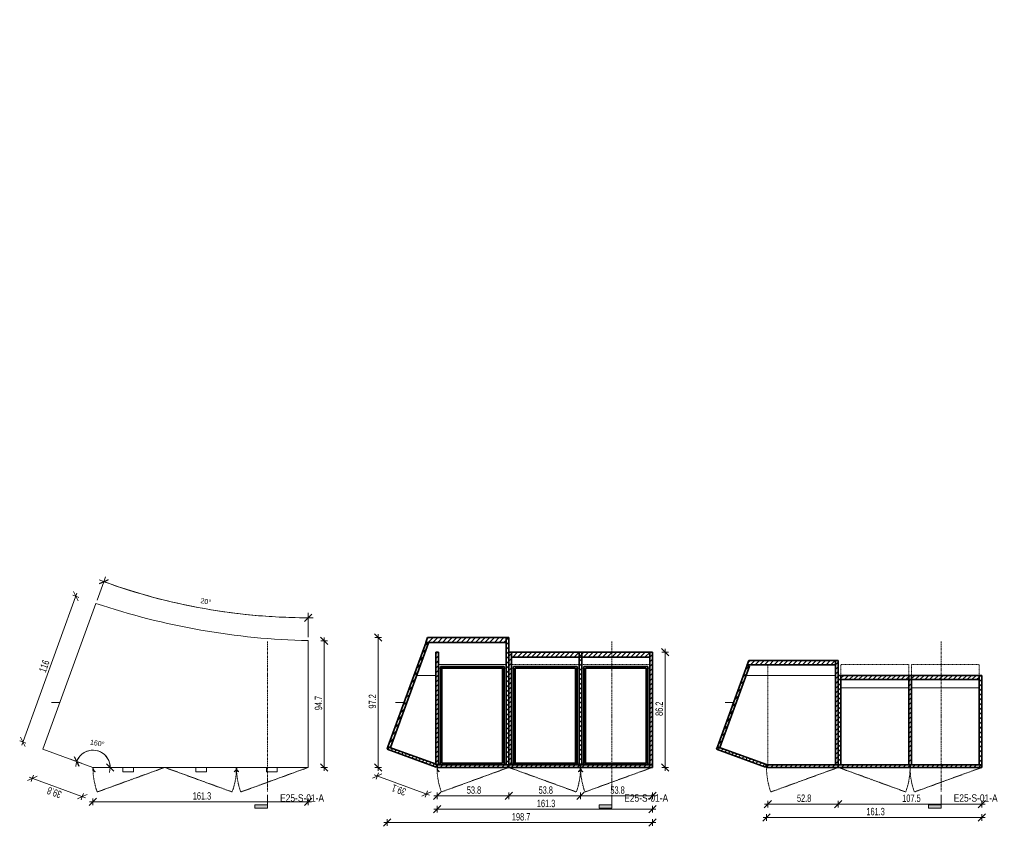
# Model space of a CAD drawing. Header units: centimetres. Extents: x 13270 to 15457, y -110 to 13477.
# Tile 3 of 3: x 14525 to 15262, y 11697 to 12300. Entities that reach past the tile are written whole.
import ezdxf

# ---------------------------------------------------------------- set-up
doc = ezdxf.new("R2010")
doc.units = ezdxf.units.CM
doc.linetypes.add('Centre', pattern=[3.175, 0.635, -0.475, 1.59, -0.475])
doc.linetypes.add('Dash 1mm', pattern=[0.2, 0.1, -0.1])
for name, color, linetype, lineweight in [('A-ANNO-DIMS', 211, 'Continuous', 9), ('A-ANNO-DIMS-25', 211, 'Continuous', 9), ('A-GENM', 13, 'Continuous', 18), ('A-GENM-HDLN', 13, 'Dash 1mm', 18), ('G-ANNO-SYMB', 111, 'Continuous', 9)]:
    doc.layers.add(name, color=color, linetype=linetype, lineweight=lineweight)
doc.styles.add('Arial', font='arial.ttf', dxfattribs={"height": 3.75})
doc.styles.add('Arial Narrow_1', font='ARIALN.TTF', dxfattribs={"height": 5.5})
doc.styles.add('Arial Narrow_2', font='ARIALN.TTF', dxfattribs={"width": 0.8, "height": 5.5})
doc.dimstyles.new('2_2mm-Centymetry-Weryfikacja', dxfattribs={"dimscale": 30.48, "dimtxt": 5.62887, "dimasz": 0.180446, "dimexe": 0.082021, "dimexo": 0.0625, "dimgap": 0, "dimtad": 1, "dimdec": 1, "dimrnd": 0.1, "dimdsep": 46, "dimtxsty": 'Arial Narrow_2', "dimblk1": 'OBLIQUE', "dimblk2": 'OBLIQUE', "dimsah": 1, "dimcen": 0.09, "dimdle": 0.082021, "dimazin": 2, "dimtfac": 1, "dimtdec": 4, "dimtix": 1, "dimtmove": 0, "dimatfit": 3, "dimfxl": 0.082021, "dimfxlon": 1, "dimtvp": 1, "dimtolj": 1, "dimtzin": 0, "dimarcsym": 2})
doc.dimstyles.new('Angular_-_3mm_Arial', dxfattribs={"dimscale": 30.48, "dimtxt": 3.825973, "dimasz": 0.180446, "dimexe": 0.123031, "dimexo": 0.082021, "dimgap": 0.082021, "dimtad": 1, "dimrnd": 0.01, "dimdsep": 46, "dimtxsty": 'Arial', "dimblk1": 'OBLIQUE', "dimblk2": 'OBLIQUE', "dimsah": 1, "dimcen": 0.09, "dimdle": 0.123031, "dimazin": 2, "dimtfac": 1, "dimtdec": 4, "dimtix": 1, "dimtmove": 0, "dimatfit": 3, "dimfxl": 1, "dimtvp": 1, "dimtolj": 1, "dimtzin": 0, "dimarcsym": 2})
pattern_1 = [(45, (-25070.787, -11750.624), (-1.76776695, 1.76776695), [])]

# ---------------------------------------------------------------- blocks, each defined once
blk = doc.blocks.new('FURN_Jd_E25-S-01A - E25-S-01-A-10319367-E25-S-01-A -1')
at = {"layer": 'A-GENM'}
for p, q in [((56.05, 112.76), (16.33, 3.62)), ((215, -10), (215, 84.85)), ((29.09, 38.69), (22.75, 38.69)), ((16.33, 3.62), (53.75, -10)), ((53.75, -10), (53.75, -10.5)), ((53.75, -10), (215, -10)), ((53.95, -10.5), (53.95, -10)), ((55.25, -13.3), (55.36, -13.13)), ((76.12, -10.5), (76.12, -10)), ((76.12, -10.5), (76.12, -13.3)), ((76.12, -13.3), (84.12, -13.3)), ((84.12, -10), (84.12, -10.5)), ((84.12, -13.3), (84.12, -10.5)), ((130.88, -10.5), (130.88, -10)), ((130.88, -10.5), (130.88, -13.3)), ((130.88, -13.3), (138.88, -13.3)), ((138.88, -10), (138.88, -10.5)), ((138.88, -13.3), (138.88, -10.5)), ((159.64, -13.13), (159.75, -13.3)), ((161.05, -10), (161.05, -10.5)), ((161.25, -10), (161.25, -10.5)), ((161.25, -10.5), (161.25, -10)), ((161.45, -10.5), (161.45, -10)), ((162.75, -13.3), (162.86, -13.13)), ((183.63, -10.5), (183.63, -10)), ((183.63, -10.5), (183.63, -13.3)), ((183.63, -13.3), (191.63, -13.3)), ((191.63, -10), (191.63, -10.5)), ((191.63, -13.3), (191.63, -10.5))]:
    blk.add_line(p, q, dxfattribs=at)
for centre, radius, start, end in [((226.64, 617.67), 532.95, 251.33249, 268.749), ((57.11, -10.5), 3.36, 180, 236.44294), ((57.11, -10.5), 3.16, 180, 236.44294), ((157.89, -10.5), 3.16, 303.55706, 0), ((157.89, -10.5), 3.36, 303.55706, 360), ((164.61, -10.5), 3.36, 180, 236.44294), ((164.61, -10.5), 3.16, 180, 236.44294)]:
    blk.add_arc(centre, radius, start, end, dxfattribs=at)
at = {"layer": 'A-GENM-HDLN'}
for p, q in [((107.5, -10), (56.99, -28.38)), ((107.5, -10), (158.01, -28.38)), ((215, -10), (164.49, -28.38))]:
    blk.add_line(p, q, dxfattribs=at)
for centre, start, end in [((107.5, -10), 180, 200), ((107.5, -10), 340, 360), ((215, -10), 180, 200)]:
    blk.add_arc(centre, 53.75, start, end, dxfattribs=at)
blk = doc.blocks.new('FURN_Jd_E25-S-01A - E25-S-01-A-10319367-E25-S-01-A -2')
at = {"layer": 'A-GENM'}
h = blk.add_hatch(dxfattribs=at)
h.set_pattern_fill('FP_1', color=256, style=0, pattern_type=2)
h.set_pattern_definition(pattern_1)
h.paths.add_polyline_path([(18.89, 4.82), (47.4, 83.15), (45.52, 83.83), (17.01, 5.5)])
h = blk.add_hatch(dxfattribs=at)
h.set_pattern_fill('FP_1', color=256, style=0, pattern_type=2)
h.set_pattern_definition(pattern_1)
h.paths.add_polyline_path([(105.5, 83.5), (105.5, 87.19), (46.74, 87.19), (45.52, 83.83), (46.45, 83.5), (47.4, 83.5)])
h = blk.add_hatch(dxfattribs=at)
h.set_pattern_fill('FP_1', color=256, style=0, pattern_type=2)
h.set_pattern_definition(pattern_1)
h.paths.add_polyline_path([(105.5, -8), (107.5, -8), (107.5, 87.19), (105.5, 87.19), (105.5, -6)])
h = blk.add_hatch(dxfattribs=at)
h.set_pattern_fill('FP_1', color=256, style=0, pattern_type=2)
h.set_pattern_definition(pattern_1)
h.paths.add_polyline_path([(53.75, -8), (54.75, -8), (54.75, 76.19), (52.75, 76.19), (52.75, -7.51), (53.79, -7.89)])
h = blk.add_hatch(dxfattribs=at)
h.set_pattern_fill('FP_1', color=256, style=0, pattern_type=2)
h.set_pattern_definition(pattern_1)
h.paths.add_polyline_path([(107.5, -8), (109.5, -8), (109.5, 76.19), (107.5, 76.19), (107.5, -6)])
h = blk.add_hatch(dxfattribs=at)
h.set_pattern_fill('FP_1', color=256, style=0, pattern_type=2)
h.set_pattern_definition(pattern_1)
h.paths.add_polyline_path([(112.96, 72.5), (213, 72.5), (213, 76.19), (109.5, 76.19), (109.5, 72.5)])
h = blk.add_hatch(dxfattribs=at)
h.set_pattern_fill('FP_1', color=256, style=0, pattern_type=2)
h.set_pattern_definition(pattern_1)
h.paths.add_polyline_path([(215, -8), (215, 76.19), (213, 76.19), (213, -8)])
h = blk.add_hatch(dxfattribs=at)
h.set_pattern_fill('FP_1', color=256, style=0, pattern_type=2)
h.set_pattern_definition(pattern_1)
h.paths.add_polyline_path([(162.25, -8), (162.25, 72.5), (160.25, 72.5), (160.25, -8)])
h = blk.add_hatch(dxfattribs=at)
h.set_pattern_fill('FP_1', color=256, style=0, pattern_type=2)
h.set_pattern_definition(pattern_1)
h.paths.add_polyline_path([(56.25, -8), (104, -8), (104, 65.5), (56.25, 65.5), (56.25, -5.21)])
h.paths.add_polyline_path([(102.8, -6.8), (57.45, -6.8), (57.45, 64.3), (102.8, 64.3), (102.8, 22.53)])
h = blk.add_hatch(dxfattribs=at)
h.set_pattern_fill('FP_1', color=256, style=0, pattern_type=2)
h.set_pattern_definition(pattern_1)
h.paths.add_polyline_path([(157.55, -8), (158.75, -8), (158.75, 65.5), (111, 65.5), (111, -8), (112.96, -8)])
h.paths.add_polyline_path([(112.2, -6.8), (112.2, 64.3), (157.55, 64.3), (157.55, -6.8), (112.96, -6.8)])
h = blk.add_hatch(dxfattribs=at)
h.set_pattern_fill('FP_1', color=256, style=0, pattern_type=2)
h.set_pattern_definition(pattern_1)
h.paths.add_polyline_path([(164.95, -8), (211.5, -8), (211.5, 65.5), (163.75, 65.5), (163.75, -8)])
h.paths.add_polyline_path([(210.3, -6.8), (164.95, -6.8), (164.95, 64.3), (210.3, 64.3), (210.3, 22.53)])
h = blk.add_hatch(dxfattribs=at)
h.set_pattern_fill('FP_1', color=256, style=0, pattern_type=2)
h.set_pattern_definition(pattern_1)
h.paths.add_polyline_path([(53.11, -9.77), (53.79, -7.89), (17.01, 5.5), (16.33, 3.62), (48.26, -8)])
h = blk.add_hatch(dxfattribs=at)
h.set_pattern_fill('FP_1', color=256, style=0, pattern_type=2)
h.set_pattern_definition(pattern_1)
h.paths.add_polyline_path([(55.12, -10), (107.5, -10), (107.5, -8), (53.75, -8), (53.75, -10), (54.93, -10)])
h = blk.add_hatch(dxfattribs=at)
h.set_pattern_fill('FP_1', color=256, style=0, pattern_type=2)
h.set_pattern_definition(pattern_1)
h.paths.add_polyline_path([(161.25, -10), (161.25, -8), (107.5, -8), (107.5, -10), (160.25, -10)])
h = blk.add_hatch(dxfattribs=at)
h.set_pattern_fill('FP_1', color=256, style=0, pattern_type=2)
h.set_pattern_definition(pattern_1)
h.paths.add_polyline_path([(213, -10), (215, -10), (215, -8), (161.25, -8), (161.25, -10), (170.81, -10)])
at = {"layer": 'A-GENM', "lineweight": 35}
for p, q in [((45.52, 83.83), (17.01, 5.5)), ((18.89, 4.82), (47.4, 83.15)), ((46.74, 87.19), (45.4, 83.5)), ((45.4, 83.5), (105.5, 83.5)), ((47.4, 83.15), (45.52, 83.83)), ((105.5, 87.19), (46.74, 87.19)), ((105.5, 83.5), (105.5, 87.19)), ((107.5, 87.19), (105.5, 87.19)), ((105.5, 87.19), (105.5, -8)), ((107.5, -8), (107.5, 87.19)), ((54.75, 76.19), (52.75, 76.19)), ((52.75, 76.19), (52.75, -8)), ((54.75, -8), (54.75, 76.19)), ((107.5, 76.19), (107.5, -8)), ((109.5, 76.19), (107.5, 76.19)), ((109.5, 76.19), (109.5, 72.5)), ((213, 76.19), (109.5, 76.19)), ((109.5, -8), (109.5, 76.19)), ((160.25, 76.19), (160.25, -8)), ((162.25, 76.19), (160.25, 76.19)), ((162.25, -8), (162.25, 76.19)), ((213, 76.19), (213, -8)), ((215, 76.19), (213, 76.19)), ((213, 72.5), (213, 76.19)), ((215, -8), (215, 76.19)), ((109.5, 72.5), (213, 72.5)), ((104, 65.5), (56.25, 65.5)), ((56.25, 65.5), (56.25, -8)), ((57.45, -6.8), (57.45, 64.3)), ((57.45, 64.3), (102.8, 64.3)), ((102.8, 64.3), (102.8, -6.8)), ((104, -8), (104, 65.5)), ((158.75, 65.5), (111, 65.5)), ((111, 65.5), (111, -8)), ((112.2, -6.8), (112.2, 64.3)), ((112.2, 64.3), (157.55, 64.3)), ((157.55, 64.3), (157.55, -6.8)), ((158.75, -8), (158.75, 65.5)), ((211.5, 65.5), (163.75, 65.5)), ((163.75, 65.5), (163.75, -8)), ((164.95, -6.8), (164.95, 64.3)), ((164.95, 64.3), (210.3, 64.3)), ((210.3, 64.3), (210.3, -6.8)), ((211.5, -8), (211.5, 65.5)), ((17.01, 5.5), (16.33, 3.62)), ((16.33, 3.62), (53.11, -9.77)), ((53.79, -7.89), (17.01, 5.5)), ((17.01, 5.5), (18.89, 4.82)), ((102.8, -6.8), (57.45, -6.8)), ((157.55, -6.8), (112.2, -6.8)), ((210.3, -6.8), (164.95, -6.8)), ((52.75, -8), (54.75, -8)), ((53.11, -9.77), (53.79, -7.89)), ((107.5, -8), (53.75, -8)), ((53.75, -8), (53.75, -10)), ((53.75, -10), (107.5, -10)), ((56.25, -8), (104, -8)), ((105.5, -8), (107.5, -8)), ((161.25, -8), (107.5, -8)), ((107.5, -8), (107.5, -10)), ((107.5, -10), (107.5, -8)), ((107.5, -8), (109.5, -8)), ((107.5, -10), (161.25, -10)), ((111, -8), (158.75, -8)), ((160.25, -8), (162.25, -8)), ((215, -8), (161.25, -8)), ((161.25, -8), (161.25, -10)), ((161.25, -10), (161.25, -8)), ((161.25, -10), (215, -10)), ((163.75, -8), (211.5, -8)), ((213, -8), (215, -8)), ((215, -10), (215, -8))]:
    blk.add_line(p, q, dxfattribs=at)
at = {"layer": 'A-GENM'}
for p, q in [((105.5, 66.95), (54.75, 66.95)), ((54.75, 64.3), (56.25, 64.3)), ((104, 64.3), (105.5, 64.3)), ((109.5, 64.3), (111, 64.3)), ((158.75, 64.3), (160.25, 64.3)), ((162.25, 64.3), (163.75, 64.3)), ((211.5, 64.3), (213, 64.3)), ((52.75, 58.69), (38.5, 58.69)), ((29.09, 38.69), (22.75, 38.69)), ((56.25, -6.8), (54.75, -6.8)), ((105.5, -6.8), (104, -6.8)), ((111, -6.8), (109.5, -6.8)), ((160.25, -6.8), (158.75, -6.8)), ((163.75, -6.8), (162.25, -6.8)), ((213, -6.8), (211.5, -6.8)), ((53.75, -10), (53.75, -10.5)), ((53.95, -10.5), (53.95, -10)), ((55.25, -13.3), (55.36, -13.13)), ((159.64, -13.13), (159.75, -13.3)), ((161.05, -10), (161.05, -10.5)), ((161.25, -10), (161.25, -10.5)), ((161.25, -10.5), (161.25, -10)), ((161.45, -10.5), (161.45, -10)), ((162.75, -13.3), (162.86, -13.13))]:
    blk.add_line(p, q, dxfattribs=at)
for centre, radius, start, end in [((57.11, -10.5), 3.36, 180, 236.44294), ((57.11, -10.5), 3.16, 180, 236.44294), ((157.89, -10.5), 3.16, 303.55706, 0), ((157.89, -10.5), 3.36, 303.55706, 360), ((164.61, -10.5), 3.36, 180, 236.44294), ((164.61, -10.5), 3.16, 180, 236.44294)]:
    blk.add_arc(centre, radius, start, end, dxfattribs=at)
at = {"layer": 'A-GENM-HDLN'}
for p, q in [((54.75, 67), (105.5, 67)), ((54.75, -8), (54.75, 67)), ((105.5, 67), (105.5, -8)), ((109.5, 67), (109.5, -8)), ((160.25, 67), (109.5, 67)), ((160.25, -8), (160.25, 67)), ((162.25, 67), (213, 67)), ((162.25, -8), (162.25, 67)), ((213, 67), (213, -8)), ((107.5, -10), (56.99, -28.38)), ((107.5, -10), (158.01, -28.38)), ((215, -10), (164.49, -28.38))]:
    blk.add_line(p, q, dxfattribs=at)
for centre, start, end in [((107.5, -10), 180, 200), ((107.5, -10), 340, 360), ((215, -10), 180, 200)]:
    blk.add_arc(centre, 53.75, start, end, dxfattribs=at)
blk = doc.blocks.new('FURN_Jd_E25-S-01A - E25-S-01-A-10319367-E25-S-01-A -3')
at = {"layer": 'A-GENM'}
h = blk.add_hatch(dxfattribs=at)
h.set_pattern_fill('FP_1', color=256, style=0, pattern_type=2)
h.set_pattern_definition(pattern_1)
h.paths.add_polyline_path([(18.89, 4.82), (41.1, 65.83), (39.22, 66.51), (17.01, 5.5)])
h = blk.add_hatch(dxfattribs=at)
h.set_pattern_fill('FP_1', color=256, style=0, pattern_type=2)
h.set_pattern_definition(pattern_1)
h.paths.add_polyline_path([(105.5, 66.69), (105.5, 69.87), (40.44, 69.87), (39.29, 66.69), (54.1, 66.69)])
h = blk.add_hatch(dxfattribs=at)
h.set_pattern_fill('FP_1', color=256, style=0, pattern_type=2)
h.set_pattern_definition(pattern_1)
h.paths.add_polyline_path([(107.5, -8), (107.5, 69.87), (105.5, 69.87), (105.5, -8)])
h = blk.add_hatch(dxfattribs=at)
h.set_pattern_fill('FP_1', color=256, style=0, pattern_type=2)
h.set_pattern_definition(pattern_1)
h.paths.add_polyline_path([(109.5, -8), (109.5, 58.87), (107.5, 58.87), (107.5, -8)])
h = blk.add_hatch(dxfattribs=at)
h.set_pattern_fill('FP_1', color=256, style=0, pattern_type=2)
h.set_pattern_definition(pattern_1)
h.paths.add_polyline_path([(213, 55.69), (213, 58.87), (109.5, 58.87), (109.5, 55.69)])
h = blk.add_hatch(dxfattribs=at)
h.set_pattern_fill('FP_1', color=256, style=0, pattern_type=2)
h.set_pattern_definition(pattern_1)
h.paths.add_polyline_path([(162.25, -8), (162.25, 55.69), (160.25, 55.69), (160.25, -8)])
h = blk.add_hatch(dxfattribs=at)
h.set_pattern_fill('FP_1', color=256, style=0, pattern_type=2)
h.set_pattern_definition(pattern_1)
h.paths.add_polyline_path([(215, -8), (215, 58.87), (213, 58.87), (213, -8)])
h = blk.add_hatch(dxfattribs=at)
h.set_pattern_fill('FP_1', color=256, style=0, pattern_type=2)
h.set_pattern_definition(pattern_1)
h.paths.add_polyline_path([(53.11, -9.77), (53.79, -7.89), (17.01, 5.5), (16.33, 3.62), (48.26, -8)])
at = {"layer": 'A-GENM-HDLN', "linetype": 'Continuous'}
h = blk.add_hatch(dxfattribs=at)
h.set_pattern_fill('FP_1', color=256, style=0, pattern_type=2)
h.set_pattern_definition(pattern_1)
h.paths.add_polyline_path([(54.93, -10), (107.5, -10), (107.5, -8), (53.75, -8), (53.75, -10), (54.57, -10)])
h = blk.add_hatch(dxfattribs=at)
h.set_pattern_fill('FP_1', color=256, style=0, pattern_type=2)
h.set_pattern_definition(pattern_1)
h.paths.add_polyline_path([(109.5, -10), (161.25, -10), (161.25, -8), (107.5, -8), (107.5, -10)])
h = blk.add_hatch(dxfattribs=at)
h.set_pattern_fill('FP_1', color=256, style=0, pattern_type=2)
h.set_pattern_definition(pattern_1)
h.paths.add_polyline_path([(215, -10), (215, -8), (161.25, -8), (161.25, -10), (213, -10)])
at = {"layer": 'A-GENM', "lineweight": 35}
for p, q in [((39.22, 66.51), (17.01, 5.5)), ((41.1, 65.83), (39.22, 66.51)), ((40.44, 69.87), (39.29, 66.69)), ((39.29, 66.69), (105.5, 66.69)), ((105.5, 69.87), (40.44, 69.87)), ((105.5, 66.69), (105.5, 69.87)), ((107.5, 69.87), (105.5, 69.87)), ((105.5, 69.87), (105.5, -8)), ((107.5, -8), (107.5, 69.87)), ((18.89, 4.82), (41.1, 65.83)), ((107.5, 58.87), (107.5, -8)), ((109.5, 58.87), (107.5, 58.87)), ((109.5, 58.87), (109.5, 55.69)), ((213, 58.87), (109.5, 58.87)), ((109.5, -8), (109.5, 58.87)), ((109.5, 55.69), (213, 55.69)), ((160.25, 58.87), (160.25, -8)), ((162.25, 58.87), (160.25, 58.87)), ((162.25, -8), (162.25, 58.87)), ((213, 58.87), (213, -8)), ((215, 58.87), (213, 58.87)), ((213, 55.69), (213, 58.87)), ((215, -8), (215, 58.87)), ((17.01, 5.5), (16.33, 3.62)), ((16.33, 3.62), (53.11, -9.77)), ((53.79, -7.89), (17.01, 5.5)), ((17.01, 5.5), (18.89, 4.82)), ((53.11, -9.77), (53.79, -7.89)), ((107.5, -8), (53.75, -8)), ((53.75, -8), (53.75, -10)), ((53.75, -10), (107.5, -10)), ((105.5, -8), (107.5, -8)), ((161.25, -8), (107.5, -8)), ((107.5, -8), (107.5, -10)), ((107.5, -10), (107.5, -8)), ((107.5, -8), (109.5, -8)), ((107.5, -10), (161.25, -10)), ((160.25, -8), (162.25, -8)), ((215, -8), (161.25, -8)), ((161.25, -8), (161.25, -10)), ((161.25, -10), (161.25, -8)), ((161.25, -10), (215, -10)), ((213, -8), (215, -8)), ((215, -10), (215, -8))]:
    blk.add_line(p, q, dxfattribs=at)
at = {"layer": 'A-GENM'}
for p, q in [((39.29, 66.69), (39.22, 66.51)), ((105.5, 58.69), (38.5, 58.69)), ((160.25, 49.53), (109.5, 49.53)), ((213, 49.53), (162.25, 49.53)), ((29.09, 38.69), (22.75, 38.69)), ((53.79, -7.89), (54.1, -8))]:
    blk.add_line(p, q, dxfattribs=at)
at = {"layer": 'A-GENM-HDLN'}
for p, q in [((54.75, 67), (105.5, 67)), ((54.75, -8), (54.75, 67)), ((105.5, 67), (105.5, -8)), ((109.5, 67), (109.5, -8)), ((160.25, 67), (109.5, 67)), ((160.25, -8), (160.25, 67)), ((162.25, 67), (213, 67)), ((162.25, -8), (162.25, 67)), ((213, 67), (213, -8)), ((107.5, -10), (56.99, -28.38)), ((107.5, -10), (158.01, -28.38)), ((215, -10), (164.49, -28.38))]:
    blk.add_line(p, q, dxfattribs=at)
for centre, start, end in [((107.5, -10), 180, 200), ((107.5, -10), 340, 360), ((215, -10), 180, 200)]:
    blk.add_arc(centre, 53.75, start, end, dxfattribs=at)
blk = doc.blocks.new('Section - _Znaczek-Pelny-Prawy-3044335-E25-S-01-A -1')
at = {"layer": 'G-ANNO-SYMB'}
blk.add_hatch(color=256, dxfattribs=at).paths.add_polyline_path([(-0.4, 0.381), (-0.4, 0), (-0.5, 0), (-0.5, 0.381)])
at = {"layer": 'G-ANNO-SYMB', "lineweight": 18}
for p, q in [((-0.4, 0.381), (-0.5, 0.381)), ((-0.5, 0.381), (-0.5, 0)), ((-0.4, 0.381), (-0.5, 0.381)), ((-0.5, 0.381), (-0.5, 0)), ((-0.4, 0.381), (-0.4, 0)), ((-0.4, 0), (-0.4, 0.381)), ((-0.5, 0), (-0.4, 0)), ((-0.5, 0), (-0.1, 0))]:
    blk.add_line(p, q, dxfattribs=at)
blk = doc.blocks.new('DIMBLOCK1-E25-S-01-A -1')
at = {"layer": 'A-ANNO-DIMS-25', "lineweight": 18}
for p, q in [((14579.38, 11714.93), (14576.63, 11712.18)), ((14579.38, 11714.93), (14582.13, 11717.68)), ((14740.63, 11714.93), (14737.88, 11712.18)), ((14740.63, 11714.93), (14743.38, 11717.68))]:
    blk.add_line(p, q, dxfattribs=at)
at = {"layer": 'A-ANNO-DIMS-25'}
for p, q in [((14576.88, 11714.93), (14743.13, 11714.93)), ((14579.38, 11714.93), (14579.38, 11717.43)), ((14579.38, 11714.93), (14579.38, 11712.43)), ((14740.63, 11714.93), (14740.63, 11717.43)), ((14740.63, 11714.93), (14740.63, 11712.43))]:
    blk.add_line(p, q, dxfattribs=at)
at = {"layer": 'A-ANNO-DIMS-25', "color": 0, "insert": (14654.15, 11722.04), "char_height": 5.5, "width": 14.0454, "attachment_point": 1, "line_spacing_factor": 0.974696, "style": 'Arial Narrow_2'}
blk.add_mtext('161.3', dxfattribs=at)
blk = doc.blocks.new('_Oblique')
at = {"color": 0, "linetype": 'ByBlock', "lineweight": -2}
blk.add_line((-0.5, -0.5), (0.5, 0.5), dxfattribs=at)
blk = doc.blocks.new('DIMBLOCK2-E25-S-01-A -1')
at = {"layer": 'A-ANNO-DIMS-25', "lineweight": 18}
for p, q in [((14534.01, 11732.41), (14530.48, 11730.77)), ((14534.01, 11732.41), (14537.53, 11734.05)), ((14571.43, 11718.79), (14567.91, 11717.15)), ((14571.43, 11718.79), (14574.95, 11720.43))]:
    blk.add_line(p, q, dxfattribs=at)
at = {"layer": 'A-ANNO-DIMS-25'}
for p, q in [((14531.66, 11733.27), (14573.78, 11717.93)), ((14534.01, 11732.41), (14533.15, 11730.06)), ((14534.01, 11732.41), (14534.86, 11734.76)), ((14571.43, 11718.79), (14570.58, 11716.44)), ((14571.43, 11718.79), (14572.29, 11721.14))]:
    blk.add_line(p, q, dxfattribs=at)
at = {"layer": 'A-ANNO-DIMS-25', "color": 0, "insert": (14554.57, 11717.36), "char_height": 5.5, "width": 10.9361, "attachment_point": 1, "rotation": 160, "line_spacing_factor": 0.974696, "style": 'Arial Narrow_2'}
blk.add_mtext('39.8', dxfattribs=at)
blk = doc.blocks.new('DIMBLOCK3-E25-S-01-A -1')
at = {"layer": 'A-ANNO-DIMS-25'}
for p, q in [((14526.05, 11757.37), (14567.43, 11871.07)), ((14566.57, 11868.73), (14564.23, 11869.58)), ((14566.57, 11868.73), (14568.92, 11867.87)), ((14526.9, 11759.72), (14524.55, 11760.58)), ((14526.9, 11759.72), (14529.25, 11758.87))]:
    blk.add_line(p, q, dxfattribs=at)
at = {"layer": 'A-ANNO-DIMS-25', "lineweight": 18}
for p, q in [((14566.57, 11868.73), (14564.93, 11872.25)), ((14566.57, 11868.73), (14568.22, 11865.2)), ((14526.9, 11759.72), (14525.26, 11763.25)), ((14526.9, 11759.72), (14528.54, 11756.2))]:
    blk.add_line(p, q, dxfattribs=at)
at = {"layer": 'A-ANNO-DIMS-25', "color": 0, "insert": (14538.73, 11813), "char_height": 5.5, "width": 9.3278, "attachment_point": 1, "rotation": 70, "line_spacing_factor": 0.974696, "style": 'Arial Narrow_2'}
blk.add_mtext('116', dxfattribs=at)
blk = doc.blocks.new('DIMBLOCK4-E25-S-01-A -1')
at = {"layer": 'A-ANNO-DIMS-25', "lineweight": 18}
for p, q in [((14752.6, 11835.34), (14749.85, 11838.09)), ((14752.6, 11835.34), (14755.35, 11832.59)), ((14752.6, 11740.62), (14749.85, 11743.37)), ((14752.6, 11740.62), (14755.35, 11737.87))]:
    blk.add_line(p, q, dxfattribs=at)
at = {"layer": 'A-ANNO-DIMS-25'}
for p, q in [((14752.6, 11835.34), (14750.1, 11835.34)), ((14752.6, 11738.12), (14752.6, 11837.84)), ((14752.6, 11835.34), (14755.1, 11835.34)), ((14752.6, 11740.62), (14750.1, 11740.62)), ((14752.6, 11740.62), (14755.1, 11740.62))]:
    blk.add_line(p, q, dxfattribs=at)
at = {"layer": 'A-ANNO-DIMS-25', "color": 0, "insert": (14745.49, 11783.43), "char_height": 5.5, "width": 10.9361, "attachment_point": 1, "rotation": 90, "line_spacing_factor": 0.974696, "style": 'Arial Narrow_2'}
blk.add_mtext('94.7', dxfattribs=at)
blk = doc.blocks.new('DIMBLOCK5-E25-S-01-A -1')
at = {"layer": 'A-ANNO-DIMS-25'}
for p, q in [((14567.24, 11745.04), (14562.54, 11746.75)), ((14567.24, 11745.04), (14570.77, 11743.76)), ((14592.29, 11740.62), (14588.54, 11740.62)), ((14592.29, 11740.62), (14592.29, 11740.62)), ((14592.29, 11740.62), (14597.29, 11740.62))]:
    blk.add_line(p, q, dxfattribs=at)
at = {"layer": 'A-ANNO-DIMS-25', "lineweight": 25}
for p, q in [((14567.24, 11745.04), (14565.6, 11748.57)), ((14567.24, 11745.04), (14568.89, 11741.52)), ((14592.29, 11740.62), (14589.54, 11743.37)), ((14592.29, 11740.62), (14595.04, 11737.87))]:
    blk.add_line(p, q, dxfattribs=at)
at = {"layer": 'A-ANNO-DIMS-25'}
for start, end in [(343.36177, 176.63823), (0, 160)]:
    blk.add_arc((14579.38, 11740.62), 12.91, start, end, dxfattribs=at)
at = {"layer": 'A-ANNO-DIMS-25', "color": 0, "insert": (14577.6, 11761.53), "char_height": 3.75, "width": 12.9259, "attachment_point": 1, "rotation": 350, "line_spacing_factor": 0.941778, "style": 'Arial'}
blk.add_mtext('160°', dxfattribs=at)
blk = doc.blocks.new('DIMBLOCK6-E25-S-01-A -1')
at = {"layer": 'A-ANNO-DIMS-25'}
for p, q in [((14587.58, 11879.6), (14582.53, 11865.73)), ((14587.58, 11879.6), (14588.86, 11883.12)), ((14587.58, 11879.6), (14587.58, 11879.6)), ((14740.63, 11852.61), (14740.63, 11856.36)), ((14740.63, 11852.61), (14740.63, 11837.97))]:
    blk.add_line(p, q, dxfattribs=at)
at = {"layer": 'A-ANNO-DIMS-25', "lineweight": 25}
for p, q in [((14587.58, 11879.6), (14584.06, 11877.95)), ((14587.58, 11879.6), (14591.11, 11881.24)), ((14740.63, 11852.61), (14743.38, 11855.36)), ((14740.63, 11852.61), (14737.88, 11849.86))]:
    blk.add_line(p, q, dxfattribs=at)
at = {"layer": 'A-ANNO-DIMS-25'}
for start, end in [(249.51985, 270.48015), (250, 270)]:
    blk.add_arc((14740.63, 12300.09), 447.48, start, end, dxfattribs=at)
at = {"layer": 'A-ANNO-DIMS-25', "color": 0, "insert": (14660.32, 11867.35), "char_height": 3.75, "width": 9.4649, "attachment_point": 1, "rotation": 350, "line_spacing_factor": 0.941778, "style": 'Arial'}
blk.add_mtext('20°', dxfattribs=at)
blk = doc.blocks.new('DIMBLOCK7-E25-S-01-A -2')
at = {"layer": 'A-ANNO-DIMS-25', "lineweight": 18}
for p, q in [((14837.03, 11719.31), (14839.78, 11722.06)), ((14890.78, 11719.31), (14893.53, 11722.06)), ((14837.03, 11719.31), (14834.28, 11716.56)), ((14890.78, 11719.31), (14888.03, 11716.56))]:
    blk.add_line(p, q, dxfattribs=at)
at = {"layer": 'A-ANNO-DIMS-25'}
for p, q in [((14834.53, 11719.31), (14890.78, 11719.31)), ((14837.03, 11719.31), (14837.03, 11721.81)), ((14837.03, 11719.31), (14837.03, 11716.81)), ((14890.78, 11719.31), (14890.78, 11721.81)), ((14890.78, 11719.31), (14890.78, 11716.81))]:
    blk.add_line(p, q, dxfattribs=at)
at = {"layer": 'A-ANNO-DIMS-25', "color": 0, "insert": (14859.35, 11726.42), "char_height": 5.5, "width": 10.9361, "attachment_point": 1, "line_spacing_factor": 0.974696, "style": 'Arial Narrow_2'}
blk.add_mtext('53.8', dxfattribs=at)
blk = doc.blocks.new('DIMBLOCK8-E25-S-01-A -2')
at = {"layer": 'A-ANNO-DIMS-25', "lineweight": 18}
for p, q in [((14890.78, 11719.31), (14893.53, 11722.06)), ((14944.53, 11719.31), (14947.28, 11722.06)), ((14890.78, 11719.31), (14888.03, 11716.56)), ((14944.53, 11719.31), (14941.78, 11716.56))]:
    blk.add_line(p, q, dxfattribs=at)
at = {"layer": 'A-ANNO-DIMS-25'}
for p, q in [((14890.78, 11719.31), (14890.78, 11721.81)), ((14890.78, 11719.31), (14944.53, 11719.31)), ((14890.78, 11719.31), (14890.78, 11716.81)), ((14944.53, 11719.31), (14944.53, 11721.81)), ((14944.53, 11719.31), (14944.53, 11716.81))]:
    blk.add_line(p, q, dxfattribs=at)
at = {"layer": 'A-ANNO-DIMS-25', "color": 0, "insert": (14913.1, 11726.42), "char_height": 5.5, "width": 10.9361, "attachment_point": 1, "line_spacing_factor": 0.974696, "style": 'Arial Narrow_2'}
blk.add_mtext('53.8', dxfattribs=at)
blk = doc.blocks.new('DIMBLOCK9-E25-S-01-A -2')
at = {"layer": 'A-ANNO-DIMS-25', "lineweight": 18}
for p, q in [((14944.53, 11719.31), (14947.28, 11722.06)), ((14998.28, 11719.31), (15001.03, 11722.06)), ((14944.53, 11719.31), (14941.78, 11716.56)), ((14998.28, 11719.31), (14995.53, 11716.56))]:
    blk.add_line(p, q, dxfattribs=at)
at = {"layer": 'A-ANNO-DIMS-25'}
for p, q in [((14944.53, 11719.31), (14944.53, 11721.81)), ((14944.53, 11719.31), (15000.78, 11719.31)), ((14944.53, 11719.31), (14944.53, 11716.81)), ((14998.28, 11719.31), (14998.28, 11721.81)), ((14998.28, 11719.31), (14998.28, 11716.81))]:
    blk.add_line(p, q, dxfattribs=at)
at = {"layer": 'A-ANNO-DIMS-25', "color": 0, "insert": (14966.85, 11726.42), "char_height": 5.5, "width": 10.9361, "attachment_point": 1, "line_spacing_factor": 0.974696, "style": 'Arial Narrow_2'}
blk.add_mtext('53.8', dxfattribs=at)
blk = doc.blocks.new('DIMBLOCK10-E25-S-01-A -2')
at = {"layer": 'A-ANNO-DIMS-25', "lineweight": 18}
for p, q in [((14837.03, 11709.31), (14834.28, 11706.56)), ((14837.03, 11709.31), (14839.78, 11712.06)), ((14998.28, 11709.31), (14995.53, 11706.56)), ((14998.28, 11709.31), (15001.03, 11712.06))]:
    blk.add_line(p, q, dxfattribs=at)
at = {"layer": 'A-ANNO-DIMS-25'}
for p, q in [((14834.53, 11709.31), (15000.78, 11709.31)), ((14837.03, 11709.31), (14837.03, 11711.81)), ((14837.03, 11709.31), (14837.03, 11706.81)), ((14998.28, 11709.31), (14998.28, 11711.81)), ((14998.28, 11709.31), (14998.28, 11706.81))]:
    blk.add_line(p, q, dxfattribs=at)
at = {"layer": 'A-ANNO-DIMS-25', "color": 0, "insert": (14911.8, 11716.42), "char_height": 5.5, "width": 14.0454, "attachment_point": 1, "line_spacing_factor": 0.974696, "style": 'Arial Narrow_2'}
blk.add_mtext('161.3', dxfattribs=at)
blk = doc.blocks.new('DIMBLOCK11-E25-S-01-A -2')
at = {"layer": 'A-ANNO-DIMS-25', "lineweight": 18}
for p, q in [((14792.3, 11734.17), (14788.78, 11732.53)), ((14792.3, 11734.17), (14795.83, 11735.81)), ((14829.08, 11720.78), (14832.61, 11722.43)), ((14829.08, 11720.78), (14825.56, 11719.14))]:
    blk.add_line(p, q, dxfattribs=at)
at = {"layer": 'A-ANNO-DIMS-25'}
for p, q in [((14789.95, 11735.02), (14831.43, 11719.93)), ((14792.3, 11734.17), (14791.45, 11731.82)), ((14792.3, 11734.17), (14793.16, 11736.52)), ((14829.08, 11720.78), (14829.94, 11723.13)), ((14829.08, 11720.78), (14828.23, 11718.43))]:
    blk.add_line(p, q, dxfattribs=at)
at = {"layer": 'A-ANNO-DIMS-25', "color": 0, "insert": (14812.54, 11719.24), "char_height": 5.5, "width": 10.9361, "attachment_point": 1, "rotation": 160, "line_spacing_factor": 0.974696, "style": 'Arial Narrow_2'}
blk.add_mtext('39.1', dxfattribs=at)
blk = doc.blocks.new('Section - _Znaczek-Pelny-Prawy-3044335-E25-S-01-A -2')
at = {"layer": 'G-ANNO-SYMB'}
blk.add_hatch(color=256, dxfattribs=at).paths.add_polyline_path([(-0.4, 0.381), (-0.4, 0), (-0.5, 0), (-0.5, 0.381)])
at = {"layer": 'G-ANNO-SYMB', "lineweight": 18}
for p, q in [((-0.4, 0.381), (-0.5, 0.381)), ((-0.5, 0.381), (-0.5, 0)), ((-0.4, 0.381), (-0.5, 0.381)), ((-0.5, 0.381), (-0.5, 0)), ((-0.4, 0.381), (-0.4, 0)), ((-0.4, 0), (-0.4, 0.381)), ((-0.5, 0), (-0.4, 0)), ((-0.5, 0), (-0.1, 0))]:
    blk.add_line(p, q, dxfattribs=at)
blk = doc.blocks.new('DIMBLOCK12-E25-S-01-A -2')
at = {"layer": 'A-ANNO-DIMS-25', "lineweight": 18}
for p, q in [((14799.61, 11699.31), (14802.36, 11702.06)), ((14998.28, 11699.31), (15001.03, 11702.06)), ((14799.61, 11699.31), (14796.86, 11696.56)), ((14998.28, 11699.31), (14995.53, 11696.56))]:
    blk.add_line(p, q, dxfattribs=at)
at = {"layer": 'A-ANNO-DIMS-25'}
for p, q in [((14799.61, 11699.31), (14799.61, 11701.81)), ((14998.28, 11699.31), (14998.28, 11701.81)), ((14797.11, 11699.31), (15000.78, 11699.31)), ((14799.61, 11699.31), (14799.61, 11696.81)), ((14998.28, 11699.31), (14998.28, 11696.81))]:
    blk.add_line(p, q, dxfattribs=at)
at = {"layer": 'A-ANNO-DIMS-25', "color": 0, "insert": (14893.09, 11706.42), "char_height": 5.5, "width": 14.0454, "attachment_point": 1, "line_spacing_factor": 0.974696, "style": 'Arial Narrow_2'}
blk.add_mtext('198.7', dxfattribs=at)
blk = doc.blocks.new('DIMBLOCK13-E25-S-01-A -2')
at = {"layer": 'A-ANNO-DIMS-25', "lineweight": 18}
for p, q in [((15007.74, 11826.81), (15004.99, 11829.56)), ((15007.74, 11826.81), (15010.49, 11824.06)), ((15007.74, 11740.62), (15004.99, 11743.37)), ((15007.74, 11740.62), (15010.49, 11737.87))]:
    blk.add_line(p, q, dxfattribs=at)
at = {"layer": 'A-ANNO-DIMS-25'}
for p, q in [((15007.74, 11826.81), (15005.24, 11826.81)), ((15007.74, 11829.31), (15007.74, 11738.12)), ((15007.74, 11826.81), (15010.24, 11826.81)), ((15007.74, 11740.62), (15005.24, 11740.62)), ((15007.74, 11740.62), (15010.24, 11740.62))]:
    blk.add_line(p, q, dxfattribs=at)
at = {"layer": 'A-ANNO-DIMS-25', "color": 0, "insert": (15000.63, 11779.16), "char_height": 5.5, "width": 10.9361, "attachment_point": 1, "rotation": 90, "line_spacing_factor": 0.974696, "style": 'Arial Narrow_2'}
blk.add_mtext('86.2', dxfattribs=at)
blk = doc.blocks.new('DIMBLOCK14-E25-S-01-A -2')
at = {"layer": 'A-ANNO-DIMS-25', "lineweight": 18}
for p, q in [((14793, 11837.81), (14790.25, 11840.56)), ((14793, 11837.81), (14795.75, 11835.06)), ((14793, 11740.62), (14790.25, 11743.37)), ((14793, 11740.62), (14795.75, 11737.87))]:
    blk.add_line(p, q, dxfattribs=at)
at = {"layer": 'A-ANNO-DIMS-25'}
for p, q in [((14793, 11840.31), (14793, 11738.12)), ((14793, 11837.81), (14790.5, 11837.81)), ((14793, 11837.81), (14795.5, 11837.81)), ((14793, 11740.62), (14790.5, 11740.62)), ((14793, 11740.62), (14795.5, 11740.62))]:
    blk.add_line(p, q, dxfattribs=at)
at = {"layer": 'A-ANNO-DIMS-25', "color": 0, "insert": (14785.89, 11784.66), "char_height": 5.5, "width": 10.9361, "attachment_point": 1, "rotation": 90, "line_spacing_factor": 0.974696, "style": 'Arial Narrow_2'}
blk.add_mtext('97.2', dxfattribs=at)
blk = doc.blocks.new('Section - _Znaczek-Pelny-Prawy-3044335-E25-S-01-A -3')
at = {"layer": 'G-ANNO-SYMB'}
blk.add_hatch(color=256, dxfattribs=at).paths.add_polyline_path([(-0.4, 0.381), (-0.4, 0), (-0.5, 0), (-0.5, 0.381)])
at = {"layer": 'G-ANNO-SYMB', "lineweight": 18}
for p, q in [((-0.4, 0.381), (-0.5, 0.381)), ((-0.5, 0.381), (-0.5, 0)), ((-0.4, 0.381), (-0.5, 0.381)), ((-0.5, 0.381), (-0.5, 0)), ((-0.4, 0.381), (-0.4, 0)), ((-0.4, 0), (-0.4, 0.381)), ((-0.5, 0), (-0.4, 0)), ((-0.5, 0), (-0.1, 0))]:
    blk.add_line(p, q, dxfattribs=at)
blk = doc.blocks.new('DIMBLOCK15-E25-S-01-A -3')
at = {"layer": 'A-ANNO-DIMS-25', "lineweight": 18}
for p, q in [((15084.73, 11713.21), (15087.48, 11715.96)), ((15137.48, 11713.21), (15140.23, 11715.96)), ((15084.73, 11713.21), (15081.98, 11710.46)), ((15137.48, 11713.21), (15134.73, 11710.46))]:
    blk.add_line(p, q, dxfattribs=at)
at = {"layer": 'A-ANNO-DIMS-25'}
for p, q in [((15084.73, 11713.21), (15084.73, 11715.71)), ((15137.48, 11713.21), (15137.48, 11715.71)), ((15082.23, 11713.21), (15137.48, 11713.21)), ((15084.73, 11713.21), (15084.73, 11710.71)), ((15137.48, 11713.21), (15137.48, 11710.71))]:
    blk.add_line(p, q, dxfattribs=at)
at = {"layer": 'A-ANNO-DIMS-25', "color": 0, "insert": (15106.55, 11720.32), "char_height": 5.5, "width": 10.9361, "attachment_point": 1, "line_spacing_factor": 0.974696, "style": 'Arial Narrow_2'}
blk.add_mtext('52.8', dxfattribs=at)
blk = doc.blocks.new('DIMBLOCK16-E25-S-01-A -3')
at = {"layer": 'A-ANNO-DIMS-25', "lineweight": 18}
for p, q in [((15137.48, 11713.21), (15140.23, 11715.96)), ((15244.98, 11713.21), (15247.73, 11715.96)), ((15137.48, 11713.21), (15134.73, 11710.46)), ((15244.98, 11713.21), (15242.23, 11710.46))]:
    blk.add_line(p, q, dxfattribs=at)
at = {"layer": 'A-ANNO-DIMS-25'}
for p, q in [((15137.48, 11713.21), (15137.48, 11715.71)), ((15244.98, 11713.21), (15244.98, 11715.71)), ((15137.48, 11713.21), (15247.48, 11713.21)), ((15137.48, 11713.21), (15137.48, 11710.71)), ((15244.98, 11713.21), (15244.98, 11710.71))]:
    blk.add_line(p, q, dxfattribs=at)
at = {"layer": 'A-ANNO-DIMS-25', "color": 0, "insert": (15185.38, 11720.32), "char_height": 5.5, "width": 14.0454, "attachment_point": 1, "line_spacing_factor": 0.974696, "style": 'Arial Narrow_2'}
blk.add_mtext('107.5', dxfattribs=at)
blk = doc.blocks.new('DIMBLOCK17-E25-S-01-A -3')
at = {"layer": 'A-ANNO-DIMS-25', "lineweight": 18}
for p, q in [((15083.73, 11703.21), (15080.98, 11700.46)), ((15083.73, 11703.21), (15086.48, 11705.96)), ((15244.98, 11703.21), (15242.23, 11700.46)), ((15244.98, 11703.21), (15247.73, 11705.96))]:
    blk.add_line(p, q, dxfattribs=at)
at = {"layer": 'A-ANNO-DIMS-25'}
for p, q in [((15081.23, 11703.21), (15247.48, 11703.21)), ((15083.73, 11703.21), (15083.73, 11705.71)), ((15083.73, 11703.21), (15083.73, 11700.71)), ((15244.98, 11703.21), (15244.98, 11705.71)), ((15244.98, 11703.21), (15244.98, 11700.71))]:
    blk.add_line(p, q, dxfattribs=at)
at = {"layer": 'A-ANNO-DIMS-25', "color": 0, "insert": (15158.51, 11710.32), "char_height": 5.5, "width": 14.0454, "attachment_point": 1, "line_spacing_factor": 0.974696, "style": 'Arial Narrow_2'}
blk.add_mtext('161.3', dxfattribs=at)

msp = doc.modelspace()

# ---------------------------------------------------------------- linework, layer by layer
at = {"layer": 'G-ANNO-SYMB', "linetype": 'Centre'}
for p, q in [((14710.216, 11722.67), (14710.216, 11835.195)), ((14967.871, 11722.67), (14967.871, 11835.195)), ((15214.573, 11722.67), (15214.573, 11835.195))]:
    msp.add_line(p, q, dxfattribs=at)

# ---------------------------------------------------------------- block references
at = {"layer": 'A-GENM'}
for name, p in [('FURN_Jd_E25-S-01A - E25-S-01-A-10319367-E25-S-01-A -1', (14525.627, 11750.624)), ('FURN_Jd_E25-S-01A - E25-S-01-A-10319367-E25-S-01-A -2', (14783.282, 11750.624)), ('FURN_Jd_E25-S-01A - E25-S-01-A-10319367-E25-S-01-A -3', (15029.984, 11750.624))]:
    msp.add_blockref(name, p, dxfattribs=at)
at = {"layer": 'G-ANNO-SYMB', "lineweight": 18, "xscale": 24.99999999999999, "yscale": 24.99999999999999, "zscale": 24.99999999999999, "rotation": 90}
for name, p in [('Section - _Znaczek-Pelny-Prawy-3044335-E25-S-01-A -1', (14710.216, 11722.67)), ('Section - _Znaczek-Pelny-Prawy-3044335-E25-S-01-A -2', (14967.871, 11722.67)), ('Section - _Znaczek-Pelny-Prawy-3044335-E25-S-01-A -3', (15214.573, 11722.67))]:
    msp.add_blockref(name, p, dxfattribs=at)

# ---------------------------------------------------------------- texts
at = {"layer": 'G-ANNO-SYMB', "char_height": 5.5, "width": 39.08227, "attachment_point": 1, "style": 'Arial Narrow_1'}
for insert in [(14719.536, 11720.475), (14977.19, 11720.475), (15223.893, 11720.475)]:
    msp.add_mtext('E25-S-01-A', dxfattribs=dict(at, insert=insert))

# ---------------------------------------------------------------- dimensions: what is measured, and where the dimension line sits
at = {"layer": 'A-ANNO-DIMS'}
for base, center, p1, p2, override, picture, middle in [((14637.431, 11864.673), (14740.627, 12300.09), (14581.678, 11863.382), (14740.627, 11835.471), {"dimpost": '<>', "dimfxl": 161.380735}, 'DIMBLOCK6-E25-S-01-A -1', (14663.69, 11863.757)), ((14587.089, 11750.983), (14579.377, 11740.624), (14599.791, 11740.624), (14560.195, 11747.606), {"dimpost": '<>', "dimfxl": 40.206918}, 'DIMBLOCK5-E25-S-01-A -1', (14582.386, 11757.689))]:
    dim = msp.add_angular_dim_3p(base=base, center=center, p1=p1, p2=p2, dimstyle='Angular_-_3mm_Arial', override=override, dxfattribs=at)
    dim.commit()
    dim.dimension.update_dxf_attribs({"geometry": picture, "text_midpoint": middle})
for base, p1, p2, angle, override, picture, middle in [((14566.575, 11868.726), (14529.25, 11758.869), (14568.924, 11867.871), 70, {"dimpost": '<>', "dimfxl": 115.997192}, 'DIMBLOCK3-E25-S-01-A -1', (14544.099, 11815.185)), ((14792.998, 11740.624), (14795.498, 11837.812), (14795.498, 11740.624), 90, {"dimpost": '<>', "dimfxl": 97.188022}, 'DIMBLOCK14-E25-S-01-A -2', (14790.19, 11789.218)), ((14752.597, 11835.344), (14750.097, 11740.624), (14750.097, 11835.344), 90, {"dimpost": '<>', "dimfxl": 94.72}, 'DIMBLOCK4-E25-S-01-A -1', (14749.789, 11787.984)), ((15007.736, 11740.624), (15005.236, 11826.812), (15005.236, 11740.624), 90, {"dimpost": '<>', "dimfxl": 86.188022}, 'DIMBLOCK13-E25-S-01-A -2', (15004.928, 11783.718)), ((14571.43, 11718.79), (14534.864, 11734.759), (14572.285, 11721.139), 340, {"dimtad": 4, "dimpost": '<>', "dimfxl": 39.823189}, 'DIMBLOCK2-E25-S-01-A -1', (14551.759, 11722.961)), ((14829.082, 11720.783), (14793.159, 11736.519), (14829.937, 11723.132), 340, {"dimtad": 4, "dimpost": '<>', "dimfxl": 39.139149}, 'DIMBLOCK11-E25-S-01-A -2', (14809.732, 11724.838))]:
    dim = msp.add_linear_dim(base=base, p1=p1, p2=p2, angle=angle, dimstyle='2_2mm-Centymetry-Weryfikacja', override=override, dxfattribs=at)
    dim.commit()
    dim.dimension.update_dxf_attribs({"geometry": picture, "text_midpoint": middle})
for base, p1, p2, override, picture, middle in [((14740.627279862, 11714.931961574), (14579.377279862, 11717.431961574), (14740.627279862, 11717.431961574), {"dimpost": '<>', "dimfxl": 161.25}, 'DIMBLOCK1-E25-S-01-A -1', (14660.002279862, 11717.740113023)), ((14890.781773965, 11719.312287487), (14837.031773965, 11721.812287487), (14890.781773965, 11721.812287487), {"dimpost": '<>', "dimfxl": 53.75}, 'DIMBLOCK7-E25-S-01-A -2', (14863.906773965, 11722.120438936)), ((14944.531773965, 11719.312287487), (14890.781773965, 11721.812287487), (14944.531773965, 11721.812287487), {"dimpost": '<>', "dimfxl": 53.75}, 'DIMBLOCK8-E25-S-01-A -2', (14917.656773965, 11722.120438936)), ((14998.281773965, 11719.312287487), (14944.531773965, 11721.812287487), (14998.281773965, 11721.812287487), {"dimpost": '<>', "dimfxl": 53.75}, 'DIMBLOCK9-E25-S-01-A -2', (14971.406773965, 11722.120438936)), ((14998.281773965, 11709.312287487), (14837.031773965, 11711.812287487), (14998.281773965, 11711.812287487), {"dimpost": '<>', "dimfxl": 161.25}, 'DIMBLOCK10-E25-S-01-A -2', (14917.656773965, 11712.120438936)), ((15137.4839785, 11713.214182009), (15084.7339785, 11715.714182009), (15137.4839785, 11715.714182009), {"dimpost": '<>', "dimfxl": 52.75}, 'DIMBLOCK15-E25-S-01-A -3', (15111.1089785, 11716.022333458)), ((15244.984, 11713.214), (15137.484, 11715.714), (15244.984, 11715.714), {"dimpost": '<>', "dimfxl": 107.5}, 'DIMBLOCK16-E25-S-01-A -3', (15191.234, 11716.022)), ((15244.9839785, 11703.214182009), (15083.7339785, 11705.714182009), (15244.9839785, 11705.714182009), {"dimpost": '<>', "dimfxl": 161.25}, 'DIMBLOCK17-E25-S-01-A -3', (15164.3589785, 11706.022333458)), ((14998.282, 11699.312), (14799.61, 11701.812), (14998.282, 11701.812), {"dimpost": '<>', "dimfxl": 198.671557}, 'DIMBLOCK12-E25-S-01-A -2', (14898.946, 11702.12))]:
    dim = msp.add_linear_dim(base=base, p1=p1, p2=p2, dimstyle='2_2mm-Centymetry-Weryfikacja', override=override, dxfattribs=at)
    dim.commit()
    dim.dimension.update_dxf_attribs({"geometry": picture, "text_midpoint": middle})

doc.saveas('drawing.dxf')
